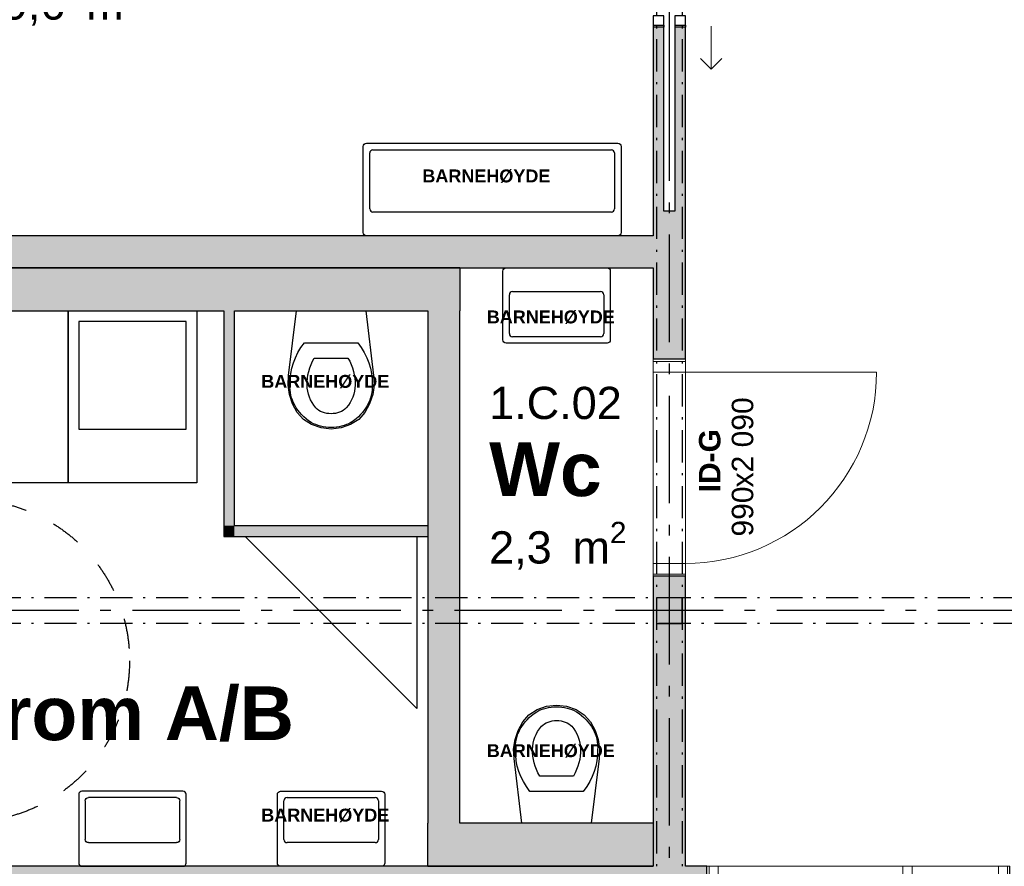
# Model space of a CAD drawing. Header units: millimetres. Extents: x 269 to 62306, y -15633 to 20300.
# Tile 33 of 90: x 20375 to 24960, y 4510 to 8450. Entities that reach past the tile are written whole.
import ezdxf
from ezdxf.enums import TextEntityAlignment as Align

# ---------------------------------------------------------------- set-up
doc = ezdxf.new("R2010")
doc.units = ezdxf.units.MM
doc.header["$LTSCALE"] = 0.5
doc.header["$MEASUREMENT"] = 0
for name, pattern in [('Akselinje', [1500, 1000, -200, 100, -200]), ('Dampsperre', [564.444444, 282.222222, -282.222222]), ('Over snittplan', [520, 300, -100, 20, -100]), ('PLINE', [0])]:
    doc.linetypes.add(name, pattern=pattern)
for name, color, linetype in [('222- Søyler', 7, 'Continuous'), ('222- Søyler  (Skravur)', 7, 'Continuous'), ('223- Bjelker', 7, 'Continuous'), ('242- Ikke-bærende innervegger (Skravur)(Nye konstruksjoner)', 7, 'Continuous'), ('242- Ikke-bærende innervegger(Nye konstruksjoner)', 7, 'Continuous'), ('243- Systemvegger_ glassfelt (Skravur)(Nye konstruksjoner)', 7, 'Continuous'), ('243- Systemvegger_ glassfelt(Nye konstruksjoner)', 7, 'Continuous'), ('244- Vinduer_ dører_ foldevegger(Nye konstruksjoner)', 7, 'Continuous'), ('315---A Utstyr for sanitærinstallasjoner(Nye konstruksjoner)', 7, 'Continuous'), ('68-- Inventar (løst)(Nye konstruksjoner)', 7, 'Continuous'), ('82-- Modullinjer', 7, 'Continuous'), ('852- Teknisk_symbolsk informasjon_ bygning(Nye konstruksjoner)', 7, 'Continuous'), ('862- M___Nettoareal(Nye konstruksjoner)', 7, 'Continuous'), ('862- M___Nettoareal(Tekst)(Nye konstruksjoner)', 7, 'Continuous'), ('Rullestolsirkler(Nye konstruksjoner)', 7, 'Continuous'), ('Sanitærlabel', 7, 'Continuous')]:
    doc.layers.add(name, color=color, linetype=linetype)
doc.layers.add('234- Vinduer_ dører_ porter(Nye konstruksjoner)', color=7, linetype='Continuous', lineweight=0)
doc.styles.add('GENERATED_STYLE_1', font='Arial.ttf')
doc.styles.add('GENERATED_STYLE_2', font='Arial Bold.ttf')

# ---------------------------------------------------------------- blocks, each defined once
blk = doc.blocks.new('Stellerom A_B_1.B.02_14', base_point=(20480, 5331.8))
at = {"layer": '862- M___Nettoareal(Tekst)(Nye konstruksjoner)', "insert": (19362.3, 4977.1), "char_height": 150, "attachment_point": 1, "style": 'GENERATED_STYLE_1'}
blk.add_mtext('\\A1;{\\pql;\\pt0,100;\\fArial|b0|i0|c0|p0;\\W1.000000;7,8\\fArial|b0|i0|c0|p0;\\W1.000000;\\A1{\\H.66x;\\S^  ;}\\fArial|b0|i0|c0|p0;\\W1.000000; m\\fArial|b0|i0|c0|p0;\\W1.000000;\\A1{\\H.66x;\\S2^  ;}}', dxfattribs=at)
at = {"layer": '862- M___Nettoareal(Tekst)(Nye konstruksjoner)'}
for tag, height, style, p in [('ROOM_NUMBER', 150, 'GENERATED_STYLE_1', (19362.3, 5605.7)), ('ROOM_NAME', 250, 'GENERATED_STYLE_2', (19362.3, 5347.1))]:
    blk.add_attdef(tag, text='', height=height, dxfattribs=dict(at, style=style)).set_placement(p, align=Align.TOP_LEFT)
blk = doc.blocks.new('Verksted_1.B.03_16', base_point=(21011.2, 8875.3))
at = {"layer": '862- M___Nettoareal(Tekst)(Nye konstruksjoner)', "insert": (20296.4, 8644.6), "char_height": 150, "attachment_point": 1, "style": 'GENERATED_STYLE_1'}
blk.add_mtext('\\A1;{\\pql;\\pt0,100;\\fArial|b0|i0|c0|p0;\\W1.000000;9,6\\fArial|b0|i0|c0|p0;\\W1.000000;\\A1{\\H.66x;\\S^  ;}\\fArial|b0|i0|c0|p0;\\W1.000000; m\\fArial|b0|i0|c0|p0;\\W1.000000;\\A1{\\H.66x;\\S2^  ;}}', dxfattribs=at)
at = {"layer": '862- M___Nettoareal(Tekst)(Nye konstruksjoner)'}
for tag, height, style, p in [('ROOM_NUMBER', 150, 'GENERATED_STYLE_1', (20296.4, 9273.1)), ('ROOM_NAME', 250, 'GENERATED_STYLE_2', (20296.4, 9014.6))]:
    blk.add_attdef(tag, text='', height=height, dxfattribs=dict(at, style=style)).set_placement(p, align=Align.TOP_LEFT)
blk = doc.blocks.new('Wc_1.C.02_75', base_point=(22864.2, 6467.8))
at = {"layer": '862- M___Nettoareal(Tekst)(Nye konstruksjoner)', "insert": (22561.1, 6113.1), "char_height": 150, "attachment_point": 1, "style": 'GENERATED_STYLE_1'}
blk.add_mtext('\\A1;{\\pql;\\pt0,100;\\fArial|b0|i0|c0|p0;\\W1.000000;2,3\\fArial|b0|i0|c0|p0;\\W1.000000;\\A1{\\H.66x;\\S^  ;}\\fArial|b0|i0|c0|p0;\\W1.000000; m\\fArial|b0|i0|c0|p0;\\W1.000000;\\A1{\\H.66x;\\S2^  ;}}', dxfattribs=at)
at = {"layer": '862- M___Nettoareal(Tekst)(Nye konstruksjoner)'}
for tag, height, style, p in [('ROOM_NUMBER', 150, 'GENERATED_STYLE_1', (22561.1, 6741.7)), ('ROOM_NAME', 250, 'GENERATED_STYLE_2', (22561.1, 6483.1))]:
    blk.add_attdef(tag, text='', height=height, dxfattribs=dict(at, style=style)).set_placement(p, align=Align.TOP_LEFT)
blk = doc.blocks.new('Dør med sidefelt på side 2_4')
at = {"layer": '234- Vinduer_ dører_ porter(Nye konstruksjoner)', "linetype": 'PLINE'}
for p, q in [((652, 0), (652, 860)), ((-695, 0), (-705, 0)), ((-705, 0), (-705, -150)), ((-652, 0), (-695, 0)), ((-695, 0), (-695, -150)), ((-652, -150), (-652, 0)), ((-208, 0), (-251, 0)), ((-251, 0), (-251, -150)), ((-208, 0), (652, 0)), ((-208, -150), (-208, 0)), ((695, 0), (652, 0)), ((652, 0), (652, -150)), ((695, 0), (705, 0)), ((695, -150), (695, 0)), ((705, 0), (705, -150)), ((-695, -150), (-705, -150)), ((-695, -150), (-652, -150)), ((652, -150), (-652, -150)), ((-251, -150), (-208, -150)), ((652, -150), (695, -150)), ((695, -150), (705, -150))]:
    blk.add_line(p, q, dxfattribs=at)
at = {"layer": '234- Vinduer_ dører_ porter(Nye konstruksjoner)', "linetype": 'PLINE', "flags": 128}
blk.add_lwpolyline([(-652, -150), (-251, -150), (-251, 0), (-652, 0)], close=True, dxfattribs=at)
at = {"layer": '234- Vinduer_ dører_ porter(Nye konstruksjoner)', "linetype": 'PLINE'}
blk.add_arc((652, 0), 860, 90, 180, dxfattribs=at)
at = {"layer": '244- Vinduer_ dører_ foldevegger(Nye konstruksjoner)', "linetype": 'PLINE'}
for p, q in [((-705, 0), (-705, -150)), ((-705, 0), (-705, -150)), ((705, 0), (705, -150)), ((705, 0), (705, -150))]:
    blk.add_line(p, q, dxfattribs=at)
blk = doc.blocks.new('Skyvedør med pocketkarm_2')
at = {"layer": '234- Vinduer_ dører_ porter(Nye konstruksjoner)', "linetype": 'PLINE'}
for p, q in [((700, 120), (650, 170)), ((500, 120), (700, 120)), ((700, 120), (650, 70))]:
    blk.add_line(p, q, dxfattribs=at)
at = {"layer": '244- Vinduer_ dører_ foldevegger(Nye konstruksjoner)', "linetype": 'PLINE'}
for p, q in [((-505, 0), (-505, -150)), ((-495, 0), (-505, 0)), ((-505, 0), (-505, -150)), ((-505, 0), (-505, -150)), ((-452, 0), (-495, 0)), ((-495, 0), (-495, -150)), ((-452, -150), (-452, 0)), ((495, 0), (452, 0)), ((452, 0), (452, -50)), ((495, 0), (505, 0)), ((495, -50), (495, 0)), ((505, 0), (505, -50)), ((505, 0), (505, -50)), ((505, 0), (505, -50)), ((952, -75), (48, -75)), ((452, -50), (495, -50)), ((495, -50), (505, -50)), ((495, -100), (452, -100)), ((452, -100), (452, -150)), ((495, -100), (505, -100)), ((495, -150), (495, -100)), ((505, -100), (505, -150)), ((505, -100), (505, -150)), ((505, -100), (505, -150)), ((-495, -150), (-505, -150)), ((-495, -150), (-452, -150)), ((452, -150), (495, -150)), ((495, -150), (505, -150))]:
    blk.add_line(p, q, dxfattribs=at)
blk = doc.blocks.new('Dør_5')
at = {"layer": '234- Vinduer_ dører_ porter(Nye konstruksjoner)', "linetype": 'PLINE'}
for p, q in [((445, 0), (445, 890)), ((-505, 0), (505, 0)), ((-495, 0), (-505, 0)), ((-505, 0), (-505, -150)), ((-445, 0), (-495, 0)), ((-495, 0), (-495, -150)), ((-445, 0), (445, 0)), ((-445, -150), (-445, 0)), ((495, 0), (445, 0)), ((445, 0), (445, -150)), ((495, 0), (505, 0)), ((495, -150), (495, 0)), ((505, 0), (505, -150)), ((-505, -150), (505, -150)), ((-495, -150), (-505, -150)), ((-495, -150), (-445, -150)), ((445, -150), (-445, -150)), ((445, -150), (495, -150)), ((495, -150), (505, -150))]:
    blk.add_line(p, q, dxfattribs=at)
blk.add_arc((445, 0), 890, 90, 180, dxfattribs=at)
at = {"layer": '244- Vinduer_ dører_ foldevegger(Nye konstruksjoner)', "linetype": 'PLINE'}
for p, q in [((-505, 0), (-505, -150)), ((-505, 0), (-505, -150)), ((505, 0), (505, -150)), ((505, 0), (505, -150))]:
    blk.add_line(p, q, dxfattribs=at)
blk = doc.blocks.new('Dørstempel_12')
at = {"layer": '852- Teknisk_symbolsk informasjon_ bygning(Nye konstruksjoner)', "char_height": 100, "attachment_point": 1, "rotation": 180, "style": 'GENERATED_STYLE_1'}
for s, insert in [('\\A1;{\\pql;\\pt0,100;\\fArial|b0|i0|c0|p0;\\W1.000000;x2\xa0090\\fArial|b0|i0|c0|p0;\\W1.000000;\\A1{\\H.66x;\\S^  ;}\\fArial|b0|i0|c0|p0;\\W1.000000;\\fArial|b0|i0|c0|p0;\\W1.000000;\\A1{\\H.66x;\\S^  ;}}', (91.5, 215.7)), ('\\A1;{\\pql;\\pt0,100;\\fArial|b0|i0|c0|p0;\\W1.000000;990\\fArial|b0|i0|c0|p0;\\W1.000000;\\A1{\\H.66x;\\S^  ;}\\fArial|b0|i0|c0|p0;\\W1.000000;\\fArial|b0|i0|c0|p0;\\W1.000000;\\A1{\\H.66x;\\S^  ;}}', (320.3, 215.7))]:
    blk.add_mtext(s, dxfattribs=dict(at, insert=insert))
at = {"layer": '852- Teknisk_symbolsk informasjon_ bygning(Nye konstruksjoner)', "style": 'GENERATED_STYLE_2'}
blk.add_attdef('AC_WIDO_ID', text='', height=100, rotation=180, dxfattribs=at).set_placement((0, 225.5), align=Align.BOTTOM_CENTER)
blk = doc.blocks.new('Standard grid marker')
at = {"layer": '82-- Modullinjer', "linetype": 'Akselinje'}
blk.add_line((200, 0), (18800, 0), dxfattribs=at)
at = {"layer": '82-- Modullinjer', "style": 'GENERATED_STYLE_2'}
blk.add_attdef('AC_MarkerText_1', text='', height=250, rotation=270, dxfattribs=at).set_placement((19482.1, -57.1), align=Align.TOP_CENTER)
blk = doc.blocks.new('Standard grid marker_4')
at = {"layer": '82-- Modullinjer', "linetype": 'Akselinje'}
blk.add_line((200, 0), (53500, 0), dxfattribs=at)
at = {"layer": '82-- Modullinjer', "style": 'GENERATED_STYLE_2'}
blk.add_attdef('AC_MarkerText_1', text='', height=250, rotation=180, dxfattribs=at).set_placement((54000, -239.3), align=Align.TOP_CENTER)
blk = doc.blocks.new('WC')
at = {"layer": '315---A Utstyr for sanitærinstallasjoner(Nye konstruksjoner)', "linetype": 'PLINE'}
for p, q in [((0, -148.7), (-124.5, -148.7)), ((124.5, -148.7), (0, -148.7)), ((0, -219.6), (-78.6, -219.6)), ((78.6, -219.6), (0, -219.6))]:
    blk.add_line(p, q, dxfattribs=at)
at = {"layer": '315---A Utstyr for sanitærinstallasjoner(Nye konstruksjoner)', "linetype": 'PLINE', "flags": 128}
blk.add_lwpolyline([(-193.6, -389.7), (-179.4, -432.4), (-157.7, -472.8), (-128.5, -504.7), (-90.7, -529.2), (-46.9, -544.7), (0, -550), (46.9, -544.7), (90.7, -529.2), (128.5, -504.7), (157.7, -472.8), (179.4, -432.4), (193.6, -389.7), (199.9, -345.5), (198.1, -301.1), (161.1, 0), (-161.1, 0), (-198.1, -301.1), (-199.9, -345.5)], close=True, dxfattribs=at)
at = {"layer": '315---A Utstyr for sanitærinstallasjoner(Nye konstruksjoner)', "linetype": 'PLINE'}
for centre, major_axis, start_param, end_param in [((295, -333.4), (486, 0), 2.612188, 3.165208), ((-295, -333.4), (486, 0), 6.259567, 6.812588), ((302.2, -341.7), (414, 0), 2.738768, 3.154495), ((-302.2, -341.7), (414, 0), 6.27028, 6.686008), ((102.2, -354.3), (293.6, 0), 3.085861, 3.98645), ((154.2, -345.1), (265.9, 0), 3.144841, 3.702507), ((-154.2, -345.1), (265.9, 0), 5.722267, 6.279932), ((-102.2, -354.3), (293.6, 0), 5.438324, 6.338913), ((0.9, -411.5), (89.4, 0), 3.778693, 4.701998), ((-0.9, -411.5), (89.4, 0), 4.72278, 5.646085), ((0.9, -423.5), (158.3, 0), 4.079884, 4.706528), ((-0.9, -423.5), (158.3, 0), 4.71825, 5.344894)]:
    blk.add_ellipse(centre, major_axis=major_axis, ratio=0.752422, start_param=start_param, end_param=end_param, dxfattribs=at)
blk = doc.blocks.new('Servant')
at = {"layer": '315---A Utstyr for sanitærinstallasjoner(Nye konstruksjoner)', "linetype": 'PLINE'}
for p, q in [((-220, -305), (-220, -125)), ((-205, -110), (205, -110)), ((220, -125), (220, -305)), ((205, -320), (-205, -320))]:
    blk.add_line(p, q, dxfattribs=at)
at = {"layer": '315---A Utstyr for sanitærinstallasjoner(Nye konstruksjoner)', "linetype": 'PLINE', "flags": 128}
blk.add_lwpolyline([(-235, 0), (235, 0, -0.414214), (250, -15), (250, -335, -0.414214), (235, -350), (-235, -350, -0.414214), (-250, -335), (-250, -15, -0.414214)], format="xyb", close=True, dxfattribs=at)
at = {"layer": '315---A Utstyr for sanitærinstallasjoner(Nye konstruksjoner)', "linetype": 'PLINE'}
for centre, start, end in [((-205, -125), 90, 180), ((205, -125), 0, 90), ((-205, -305), 180, 270), ((205, -305), 270, 0)]:
    blk.add_arc(centre, 15, start, end, dxfattribs=at)
blk = doc.blocks.new('Servant_3')
at = {"layer": '315---A Utstyr for sanitærinstallasjoner(Nye konstruksjoner)', "linetype": 'PLINE'}
for p, q in [((-570, -385), (-570, -125)), ((-555, -110), (555, -110)), ((570, -125), (570, -385)), ((555, -400), (-555, -400))]:
    blk.add_line(p, q, dxfattribs=at)
at = {"layer": '315---A Utstyr for sanitærinstallasjoner(Nye konstruksjoner)', "linetype": 'PLINE', "flags": 128}
blk.add_lwpolyline([(-585, 0), (585, 0, -0.414214), (600, -15), (600, -415, -0.414214), (585, -430), (-585, -430, -0.414214), (-600, -415), (-600, -15, -0.414214)], format="xyb", close=True, dxfattribs=at)
at = {"layer": '315---A Utstyr for sanitærinstallasjoner(Nye konstruksjoner)', "linetype": 'PLINE'}
for centre, start, end in [((-555, -125), 90, 180), ((555, -125), 0, 90), ((-555, -385), 180, 270), ((555, -385), 270, 0)]:
    blk.add_arc(centre, 15, start, end, dxfattribs=at)
blk = doc.blocks.new('Label_21', base_point=(21825, 6819.999758))
at = {"layer": 'Sanitærlabel', "insert": (21825, 6796.999758), "char_height": 60, "attachment_point": 2, "style": 'GENERATED_STYLE_2'}
blk.add_mtext('\\A1;{\\pqc;\\pt0,241000;\\fArial|b1|i0|c0|p0;\\W1.000000;BARNEHØYDE \\fArial|b1|i0|c0|p0;\\W1.000000;\\A1{\\H.66x;\\S^  ;}\\fArial|b1|i0|c0|p0;\\W1.000000;\\fArial|b1|i0|c0|p0;\\W1.000000;\\A1{\\H.66x;\\S^  ;}\\fArial|b1|i0|c0|p0;\\W1.000000;\\fArial|b1|i0|c0|p0;\\W1.000000;\\fArial|b1|i0|c0|p0;\\W1.000000;\\fArial|b1|i0|c0|p0;\\W1.000000;\\fArial|b1|i0|c0|p0;\\W1.000000;\\fArial|b1|i0|c0|p0;\\W1.000000;\\fArial|b1|i0|c0|p0;\\W1.000000;\\fArial|b1|i0|c0|p0;\\W1.000000;\\fArial|b1|i0|c0|p0;\\W1.000000;\\fArial|b1|i0|c0|p0;\\W1.000000;\\fArial|b1|i0|c0|p0;\\W1.000000;\\fArial|b1|i0|c0|p0;\\W1.000000;\\fArial|b1|i0|c0|p0;\\W1.000000;\\fArial|b1|i0|c0|p0;\\W1.000000;\\fArial|b1|i0|c0|p0;\\W1.000000;\\fArial|b1|i0|c0|p0;\\W1.000000;\\fArial|b1|i0|c0|p0;\\W1.000000;\\fArial|b1|i0|c0|p0;\\W1.000000;\\fArial|b1|i0|c0|p0;\\W1.000000;\\fArial|b1|i0|c0|p0;\\W1.000000;\\fArial|b1|i0|c0|p0;\\W1.000000;\\fArial|b1|i0|c0|p0;\\W1.000000;\\fArial|b1|i0|c0|p0;\\W1.000000;\\fArial|b1|i0|c0|p0;\\W1.000000;\\fArial|b1|i0|c0|p0;\\W1.000000;\\fArial|b1|i0|c0|p0;\\W1.000000;\\fArial|b1|i0|c0|p0;\\W1.000000;\\fArial|b1|i0|c0|p0;\\W1.000000;\\fArial|b1|i0|c0|p0;\\W1.000000;\\fArial|b1|i0|c0|p0;\\W1.000000;\\fArial|b1|i0|c0|p0;\\W1.000000;\\fArial|b1|i0|c0|p0;\\W1.000000;\\fArial|b1|i0|c0|p0;\\W1.000000;\\fArial|b1|i0|c0|p0;\\W1.000000;\\fArial|b1|i0|c0|p0;\\W1.000000;\\fArial|b1|i0|c0|p0;\\W1.000000;\\fArial|b1|i0|c0|p0;\\W1.000000;\\fArial|b1|i0|c0|p0;\\W1.000000;\\fArial|b1|i0|c0|p0;\\W1.000000;\\fArial|b1|i0|c0|p0;\\W1.000000;\\fArial|b1|i0|c0|p0;\\W1.000000;\\fArial|b1|i0|c0|p0;\\W1.000000;\\fArial|b1|i0|c0|p0;\\W1.000000;\\fArial|b1|i0|c0|p0;\\W1.000000;}', dxfattribs=at)
blk = doc.blocks.new('Label_22', base_point=(21825, 4685))
at = {"layer": 'Sanitærlabel', "insert": (21825, 4778.286), "char_height": 60, "attachment_point": 2, "style": 'GENERATED_STYLE_2'}
blk.add_mtext('\\A1;{\\pqc;\\pt0,241000;\\fArial|b1|i0|c0|p0;\\W1.000000;BARNEHØYDE \\fArial|b1|i0|c0|p0;\\W1.000000;\\A1{\\H.66x;\\S^  ;}\\fArial|b1|i0|c0|p0;\\W1.000000;\\fArial|b1|i0|c0|p0;\\W1.000000;\\A1{\\H.66x;\\S^  ;}\\fArial|b1|i0|c0|p0;\\W1.000000;\\fArial|b1|i0|c0|p0;\\W1.000000;\\fArial|b1|i0|c0|p0;\\W1.000000;\\fArial|b1|i0|c0|p0;\\W1.000000;\\fArial|b1|i0|c0|p0;\\W1.000000;\\fArial|b1|i0|c0|p0;\\W1.000000;\\fArial|b1|i0|c0|p0;\\W1.000000;\\fArial|b1|i0|c0|p0;\\W1.000000;\\fArial|b1|i0|c0|p0;\\W1.000000;\\fArial|b1|i0|c0|p0;\\W1.000000;\\fArial|b1|i0|c0|p0;\\W1.000000;\\fArial|b1|i0|c0|p0;\\W1.000000;\\fArial|b1|i0|c0|p0;\\W1.000000;\\fArial|b1|i0|c0|p0;\\W1.000000;\\fArial|b1|i0|c0|p0;\\W1.000000;\\fArial|b1|i0|c0|p0;\\W1.000000;\\fArial|b1|i0|c0|p0;\\W1.000000;\\fArial|b1|i0|c0|p0;\\W1.000000;\\fArial|b1|i0|c0|p0;\\W1.000000;\\fArial|b1|i0|c0|p0;\\W1.000000;\\fArial|b1|i0|c0|p0;\\W1.000000;\\fArial|b1|i0|c0|p0;\\W1.000000;\\fArial|b1|i0|c0|p0;\\W1.000000;\\fArial|b1|i0|c0|p0;\\W1.000000;\\fArial|b1|i0|c0|p0;\\W1.000000;\\fArial|b1|i0|c0|p0;\\W1.000000;\\fArial|b1|i0|c0|p0;\\W1.000000;\\fArial|b1|i0|c0|p0;\\W1.000000;\\fArial|b1|i0|c0|p0;\\W1.000000;\\fArial|b1|i0|c0|p0;\\W1.000000;\\fArial|b1|i0|c0|p0;\\W1.000000;\\fArial|b1|i0|c0|p0;\\W1.000000;\\fArial|b1|i0|c0|p0;\\W1.000000;\\fArial|b1|i0|c0|p0;\\W1.000000;\\fArial|b1|i0|c0|p0;\\W1.000000;\\fArial|b1|i0|c0|p0;\\W1.000000;\\fArial|b1|i0|c0|p0;\\W1.000000;\\fArial|b1|i0|c0|p0;\\W1.000000;\\fArial|b1|i0|c0|p0;\\W1.000000;\\fArial|b1|i0|c0|p0;\\W1.000000;\\fArial|b1|i0|c0|p0;\\W1.000000;\\fArial|b1|i0|c0|p0;\\W1.000000;\\fArial|b1|i0|c0|p0;\\W1.000000;\\fArial|b1|i0|c0|p0;\\W1.000000;}', dxfattribs=at)
blk = doc.blocks.new('Label_23', base_point=(22875, 4985.000242))
at = {"layer": 'Sanitærlabel', "insert": (22875, 5078.286242), "char_height": 60, "attachment_point": 2, "style": 'GENERATED_STYLE_2'}
blk.add_mtext('\\A1;{\\pqc;\\pt0,241000;\\fArial|b1|i0|c0|p0;\\W1.000000;BARNEHØYDE \\fArial|b1|i0|c0|p0;\\W1.000000;\\A1{\\H.66x;\\S^  ;}\\fArial|b1|i0|c0|p0;\\W1.000000;\\fArial|b1|i0|c0|p0;\\W1.000000;\\A1{\\H.66x;\\S^  ;}\\fArial|b1|i0|c0|p0;\\W1.000000;\\fArial|b1|i0|c0|p0;\\W1.000000;\\fArial|b1|i0|c0|p0;\\W1.000000;\\fArial|b1|i0|c0|p0;\\W1.000000;\\fArial|b1|i0|c0|p0;\\W1.000000;\\fArial|b1|i0|c0|p0;\\W1.000000;\\fArial|b1|i0|c0|p0;\\W1.000000;\\fArial|b1|i0|c0|p0;\\W1.000000;\\fArial|b1|i0|c0|p0;\\W1.000000;\\fArial|b1|i0|c0|p0;\\W1.000000;\\fArial|b1|i0|c0|p0;\\W1.000000;\\fArial|b1|i0|c0|p0;\\W1.000000;\\fArial|b1|i0|c0|p0;\\W1.000000;\\fArial|b1|i0|c0|p0;\\W1.000000;\\fArial|b1|i0|c0|p0;\\W1.000000;\\fArial|b1|i0|c0|p0;\\W1.000000;\\fArial|b1|i0|c0|p0;\\W1.000000;\\fArial|b1|i0|c0|p0;\\W1.000000;\\fArial|b1|i0|c0|p0;\\W1.000000;\\fArial|b1|i0|c0|p0;\\W1.000000;\\fArial|b1|i0|c0|p0;\\W1.000000;\\fArial|b1|i0|c0|p0;\\W1.000000;\\fArial|b1|i0|c0|p0;\\W1.000000;\\fArial|b1|i0|c0|p0;\\W1.000000;\\fArial|b1|i0|c0|p0;\\W1.000000;\\fArial|b1|i0|c0|p0;\\W1.000000;\\fArial|b1|i0|c0|p0;\\W1.000000;\\fArial|b1|i0|c0|p0;\\W1.000000;\\fArial|b1|i0|c0|p0;\\W1.000000;\\fArial|b1|i0|c0|p0;\\W1.000000;\\fArial|b1|i0|c0|p0;\\W1.000000;\\fArial|b1|i0|c0|p0;\\W1.000000;\\fArial|b1|i0|c0|p0;\\W1.000000;\\fArial|b1|i0|c0|p0;\\W1.000000;\\fArial|b1|i0|c0|p0;\\W1.000000;\\fArial|b1|i0|c0|p0;\\W1.000000;\\fArial|b1|i0|c0|p0;\\W1.000000;\\fArial|b1|i0|c0|p0;\\W1.000000;\\fArial|b1|i0|c0|p0;\\W1.000000;\\fArial|b1|i0|c0|p0;\\W1.000000;\\fArial|b1|i0|c0|p0;\\W1.000000;\\fArial|b1|i0|c0|p0;\\W1.000000;\\fArial|b1|i0|c0|p0;\\W1.000000;\\fArial|b1|i0|c0|p0;\\W1.000000;}', dxfattribs=at)
blk = doc.blocks.new('Label_39', base_point=(22575, 7660))
at = {"layer": 'Sanitærlabel', "insert": (22575, 7753.286), "char_height": 60, "attachment_point": 2, "style": 'GENERATED_STYLE_2'}
blk.add_mtext('\\A1;{\\pqc;\\pt0,241000;\\fArial|b1|i0|c0|p0;\\W1.000000;BARNEHØYDE \\fArial|b1|i0|c0|p0;\\W1.000000;\\A1{\\H.66x;\\S^  ;}\\fArial|b1|i0|c0|p0;\\W1.000000;\\fArial|b1|i0|c0|p0;\\W1.000000;\\A1{\\H.66x;\\S^  ;}\\fArial|b1|i0|c0|p0;\\W1.000000;\\fArial|b1|i0|c0|p0;\\W1.000000;\\fArial|b1|i0|c0|p0;\\W1.000000;\\fArial|b1|i0|c0|p0;\\W1.000000;\\fArial|b1|i0|c0|p0;\\W1.000000;\\fArial|b1|i0|c0|p0;\\W1.000000;\\fArial|b1|i0|c0|p0;\\W1.000000;\\fArial|b1|i0|c0|p0;\\W1.000000;\\fArial|b1|i0|c0|p0;\\W1.000000;\\fArial|b1|i0|c0|p0;\\W1.000000;\\fArial|b1|i0|c0|p0;\\W1.000000;\\fArial|b1|i0|c0|p0;\\W1.000000;\\fArial|b1|i0|c0|p0;\\W1.000000;\\fArial|b1|i0|c0|p0;\\W1.000000;\\fArial|b1|i0|c0|p0;\\W1.000000;\\fArial|b1|i0|c0|p0;\\W1.000000;\\fArial|b1|i0|c0|p0;\\W1.000000;\\fArial|b1|i0|c0|p0;\\W1.000000;\\fArial|b1|i0|c0|p0;\\W1.000000;\\fArial|b1|i0|c0|p0;\\W1.000000;\\fArial|b1|i0|c0|p0;\\W1.000000;\\fArial|b1|i0|c0|p0;\\W1.000000;\\fArial|b1|i0|c0|p0;\\W1.000000;\\fArial|b1|i0|c0|p0;\\W1.000000;\\fArial|b1|i0|c0|p0;\\W1.000000;\\fArial|b1|i0|c0|p0;\\W1.000000;\\fArial|b1|i0|c0|p0;\\W1.000000;\\fArial|b1|i0|c0|p0;\\W1.000000;\\fArial|b1|i0|c0|p0;\\W1.000000;\\fArial|b1|i0|c0|p0;\\W1.000000;\\fArial|b1|i0|c0|p0;\\W1.000000;\\fArial|b1|i0|c0|p0;\\W1.000000;\\fArial|b1|i0|c0|p0;\\W1.000000;\\fArial|b1|i0|c0|p0;\\W1.000000;\\fArial|b1|i0|c0|p0;\\W1.000000;\\fArial|b1|i0|c0|p0;\\W1.000000;\\fArial|b1|i0|c0|p0;\\W1.000000;\\fArial|b1|i0|c0|p0;\\W1.000000;\\fArial|b1|i0|c0|p0;\\W1.000000;\\fArial|b1|i0|c0|p0;\\W1.000000;\\fArial|b1|i0|c0|p0;\\W1.000000;\\fArial|b1|i0|c0|p0;\\W1.000000;\\fArial|b1|i0|c0|p0;\\W1.000000;\\fArial|b1|i0|c0|p0;\\W1.000000;}', dxfattribs=at)
blk = doc.blocks.new('Label_42', base_point=(22875, 7120))
at = {"layer": 'Sanitærlabel', "insert": (22875, 7097), "char_height": 60, "attachment_point": 2, "style": 'GENERATED_STYLE_2'}
blk.add_mtext('\\A1;{\\pqc;\\pt0,241000;\\fArial|b1|i0|c0|p0;\\W1.000000;BARNEHØYDE \\fArial|b1|i0|c0|p0;\\W1.000000;\\A1{\\H.66x;\\S^  ;}\\fArial|b1|i0|c0|p0;\\W1.000000;\\fArial|b1|i0|c0|p0;\\W1.000000;\\A1{\\H.66x;\\S^  ;}\\fArial|b1|i0|c0|p0;\\W1.000000;\\fArial|b1|i0|c0|p0;\\W1.000000;\\fArial|b1|i0|c0|p0;\\W1.000000;\\fArial|b1|i0|c0|p0;\\W1.000000;\\fArial|b1|i0|c0|p0;\\W1.000000;\\fArial|b1|i0|c0|p0;\\W1.000000;\\fArial|b1|i0|c0|p0;\\W1.000000;\\fArial|b1|i0|c0|p0;\\W1.000000;\\fArial|b1|i0|c0|p0;\\W1.000000;\\fArial|b1|i0|c0|p0;\\W1.000000;\\fArial|b1|i0|c0|p0;\\W1.000000;\\fArial|b1|i0|c0|p0;\\W1.000000;\\fArial|b1|i0|c0|p0;\\W1.000000;\\fArial|b1|i0|c0|p0;\\W1.000000;\\fArial|b1|i0|c0|p0;\\W1.000000;\\fArial|b1|i0|c0|p0;\\W1.000000;\\fArial|b1|i0|c0|p0;\\W1.000000;\\fArial|b1|i0|c0|p0;\\W1.000000;\\fArial|b1|i0|c0|p0;\\W1.000000;\\fArial|b1|i0|c0|p0;\\W1.000000;\\fArial|b1|i0|c0|p0;\\W1.000000;\\fArial|b1|i0|c0|p0;\\W1.000000;\\fArial|b1|i0|c0|p0;\\W1.000000;\\fArial|b1|i0|c0|p0;\\W1.000000;\\fArial|b1|i0|c0|p0;\\W1.000000;\\fArial|b1|i0|c0|p0;\\W1.000000;\\fArial|b1|i0|c0|p0;\\W1.000000;\\fArial|b1|i0|c0|p0;\\W1.000000;\\fArial|b1|i0|c0|p0;\\W1.000000;\\fArial|b1|i0|c0|p0;\\W1.000000;\\fArial|b1|i0|c0|p0;\\W1.000000;\\fArial|b1|i0|c0|p0;\\W1.000000;\\fArial|b1|i0|c0|p0;\\W1.000000;\\fArial|b1|i0|c0|p0;\\W1.000000;\\fArial|b1|i0|c0|p0;\\W1.000000;\\fArial|b1|i0|c0|p0;\\W1.000000;\\fArial|b1|i0|c0|p0;\\W1.000000;\\fArial|b1|i0|c0|p0;\\W1.000000;\\fArial|b1|i0|c0|p0;\\W1.000000;\\fArial|b1|i0|c0|p0;\\W1.000000;\\fArial|b1|i0|c0|p0;\\W1.000000;\\fArial|b1|i0|c0|p0;\\W1.000000;\\fArial|b1|i0|c0|p0;\\W1.000000;\\fArial|b1|i0|c0|p0;\\W1.000000;}', dxfattribs=at)

msp = doc.modelspace()

# ---------------------------------------------------------------- hatches: boundary and pattern name
at = {"layer": '222- Søyler  (Skravur)', "linetype": 'Continuous'}
msp.add_hatch(color=256, dxfattribs=at).paths.add_polyline_path([(23340, 5640), (23460, 5640), (23460, 5760), (23340, 5760)])
at = {"layer": '242- Ikke-bærende innervegger (Skravur)(Nye konstruksjoner)', "linetype": 'Continuous'}
for points in [[(23375, 8415), (23325, 8415), (23325, 6870), (23475, 6870), (23475, 8415), (23425, 8415), (23425, 7559), (23375, 7559)], [(19275, 7295), (23325, 7295), (23325, 7445), (19275, 7445)], [(22275, 7295), (19275, 7295), (19275, 7095), (22275, 7095)], [(22425, 7295), (22275, 7095), (22425, 7095)], [(22425, 7295), (22275, 7295), (22275, 7095)], [(22275, 7095), (22275, 4710), (22425, 4710), (22425, 7095)], [(23475, 5860), (23325, 5860), (23325, 4510), (23475, 4510)], [(22275, 4710), (22275, 4510), (22425, 4710)], [(22275, 4510), (22425, 4510), (22425, 4710)], [(22425, 4510), (23325, 4510), (23325, 4710), (22425, 4710)], [(23575, 4510), (17925, 4510), (17925, 4360), (23575, 4360)]]:
    msp.add_hatch(color=256, dxfattribs=at).paths.add_polyline_path(points)
at = {"layer": '243- Systemvegger_ glassfelt (Skravur)(Nye konstruksjoner)', "linetype": 'Continuous'}
for points in [[(21375, 6095), (21375, 7095), (21325, 7095), (21325, 6095)], [(21325, 6045), (21375, 6045), (21375, 6095)], [(21325, 6095), (21325, 6045), (21375, 6095)], [(21375, 6045), (22275, 6045), (22275, 6095), (21375, 6095)]]:
    msp.add_hatch(color=256, dxfattribs=at).paths.add_polyline_path(points)

# ---------------------------------------------------------------- linework, layer by layer
at = {"layer": '222- Søyler', "linetype": 'PLINE', "flags": 128}
msp.add_lwpolyline([(23340, 5640), (23460, 5640), (23460, 5760), (23340, 5760)], close=True, dxfattribs=at)
at = {"layer": '223- Bjelker', "linetype": 'Over snittplan'}
for p, q in [((23340, 14600), (23340, 1440)), ((23460, 14600), (23460, 1440)), ((27660, 5760), (2340, 5760)), ((27660, 5640), (2340, 5640))]:
    msp.add_line(p, q, dxfattribs=at)
at = {"layer": '242- Ikke-bærende innervegger(Nye konstruksjoner)', "linetype": 'PLINE'}
for p, q in [((23375, 8415), (23325, 8415)), ((23475, 8415), (23425, 8415)), ((23475, 6870), (23325, 6870)), ((23475, 5860), (23325, 5860)), ((23575, 4360), (23575, 4510))]:
    msp.add_line(p, q, dxfattribs=at)
at = {"layer": '242- Ikke-bærende innervegger(Nye konstruksjoner)', "linetype": 'PLINE', "flags": 128}
for points in [[(23325, 8415), (23325, 7445)], [(23475, 6870), (23475, 8415)], [(23325, 7445), (19275, 7445)], [(19275, 7295), (23325, 7295)], [(22425, 7295), (19275, 7295)], [(22425, 7295), (22425, 7095)], [(23325, 7295), (23325, 6870)], [(19275, 7095), (21325, 7095)], [(21375, 7095), (22275, 7095)], [(22275, 7095), (22275, 4710)], [(22425, 4710), (22425, 7095)], [(23325, 5860), (23325, 4510)], [(23475, 4510), (23475, 5860)], [(22275, 4510), (22275, 4710)], [(23325, 4710), (22425, 4710)], [(23325, 4710), (23325, 4510)], [(23325, 4510), (19275, 4510)], [(22275, 4510), (23325, 4510)], [(23575, 4510), (23475, 4510)]]:
    msp.add_lwpolyline(points, dxfattribs=at)
at = {"layer": '243- Systemvegger_ glassfelt(Nye konstruksjoner)', "linetype": 'PLINE', "flags": 128}
for points in [[(21325, 7095), (21325, 6045)], [(21375, 6095), (21375, 7095)], [(22275, 6095), (21375, 6095)], [(22275, 6095), (22275, 6045)], [(21325, 6045), (21375, 6045)], [(21375, 6045), (22275, 6045)]]:
    msp.add_lwpolyline(points, dxfattribs=at)
msp.add_lwpolyline([(22225, 6045), (22225, 5245), (21425, 6045)], close=True, dxfattribs=at)
at = {"layer": '244- Vinduer_ dører_ foldevegger(Nye konstruksjoner)', "linetype": 'PLINE'}
for p, q in [((23375, 7559), (23375, 8425)), ((23425, 8425), (23425, 7559)), ((23425, 7559), (23375, 7559))]:
    msp.add_line(p, q, dxfattribs=at)
at = {"layer": '68-- Inventar (løst)(Nye konstruksjoner)', "linetype": 'PLINE', "flags": 128}
for points in [[(20600, 6295), (19400, 6295), (19400, 7095), (20600, 7095)], [(21200, 6295), (20600, 6295), (20600, 7095), (21200, 7095)], [(20650, 6545), (21150, 6545), (21150, 7045), (20650, 7045)]]:
    msp.add_lwpolyline(points, close=True, dxfattribs=at)
at = {"layer": 'Rullestolsirkler(Nye konstruksjoner)', "linetype": 'Dampsperre'}
msp.add_circle((20136.5, 5466.9), 750, dxfattribs=at)

# ---------------------------------------------------------------- block references
at = {"layer": '244- Vinduer_ dører_ foldevegger(Nye konstruksjoner)', "linetype": 'PLINE', "zscale": 1000}
for name, p, rotation in [('Skyvedør med pocketkarm_2', (23475, 8920), 270), ('Dør med sidefelt på side 2_4', (24280, 4360), 180)]:
    msp.add_blockref(name, p, dxfattribs=dict(at, rotation=rotation))
at = {"layer": '244- Vinduer_ dører_ foldevegger(Nye konstruksjoner)', "linetype": 'PLINE', "xscale": -1, "zscale": 1000, "rotation": 270}
msp.add_blockref('Dør_5', (23475, 6365), dxfattribs=at)
at = {"layer": '315---A Utstyr for sanitærinstallasjoner(Nye konstruksjoner)', "linetype": 'PLINE', "zscale": 1000, "rotation": 180}
for name, p in [('Servant_3', (22575, 7445)), ('Servant', (21825, 4510))]:
    msp.add_blockref(name, p, dxfattribs=at)
at = {"layer": '315---A Utstyr for sanitærinstallasjoner(Nye konstruksjoner)', "linetype": 'PLINE', "zscale": 1000}
msp.add_blockref('Servant', (22875, 7295), dxfattribs=at)
at = {"layer": '315---A Utstyr for sanitærinstallasjoner(Nye konstruksjoner)', "linetype": 'PLINE', "xscale": -1, "zscale": 1000}
msp.add_blockref('WC', (21825, 7095), dxfattribs=at)
at = {"layer": '315---A Utstyr for sanitærinstallasjoner(Nye konstruksjoner)', "linetype": 'PLINE', "xscale": -1, "zscale": 1000, "rotation": 180}
for name, p in [('WC', (22875, 4710)), ('Servant', (20900, 4510))]:
    msp.add_blockref(name, p, dxfattribs=at)
at = {"layer": '82-- Modullinjer', "linetype": 'PLINE', "zscale": 1000}
for name, p, rotation in [('Standard grid marker', (23400, 0), 90), ('Standard grid marker_4', (54600, 5700), 180)]:
    msp.add_blockref(name, p, dxfattribs=dict(at, rotation=rotation))
at = {"layer": '852- Teknisk_symbolsk informasjon_ bygning(Nye konstruksjoner)'}
ref = msp.add_blockref('Dørstempel_12', (23475, 6365), dxfattribs=dict(at, rotation=270))
ref.add_attrib('AC_WIDO_ID', 'ID-G', dxfattribs={"color": 7, "height": 100, "rotation": 90, "style": 'GENERATED_STYLE_2'}).set_placement((23667.9, 6397.6), align=Align.BOTTOM_CENTER)
at = {"layer": '862- M___Nettoareal(Nye konstruksjoner)', "linetype": 'Continuous'}
ref = msp.add_blockref('Verksted_1.B.03_16', (21011.2, 8875.3), dxfattribs=at)
ref.add_attrib('ROOM_NAME', 'Verksted', dxfattribs={"layer": '862- M___Nettoareal(Tekst)(Nye konstruksjoner)', "color": 7, "height": 250, "style": 'GENERATED_STYLE_2'}).set_placement((20296.4, 9014.6), align=Align.TOP_LEFT)
ref.add_attrib('ROOM_NUMBER', '1.B.03', dxfattribs={"layer": '862- M___Nettoareal(Tekst)(Nye konstruksjoner)', "color": 7, "height": 150, "style": 'GENERATED_STYLE_1'}).set_placement((20296.4, 9273.1), align=Align.TOP_LEFT)
ref = msp.add_blockref('Wc_1.C.02_75', (22864.2, 6467.8), dxfattribs=at)
ref.add_attrib('ROOM_NAME', 'Wc', dxfattribs={"layer": '862- M___Nettoareal(Tekst)(Nye konstruksjoner)', "color": 7, "height": 250, "style": 'GENERATED_STYLE_2'}).set_placement((22561.1, 6483.1), align=Align.TOP_LEFT)
ref.add_attrib('ROOM_NUMBER', '1.C.02', dxfattribs={"layer": '862- M___Nettoareal(Tekst)(Nye konstruksjoner)', "color": 7, "height": 150, "style": 'GENERATED_STYLE_1'}).set_placement((22561.1, 6741.7), align=Align.TOP_LEFT)
ref = msp.add_blockref('Stellerom A_B_1.B.02_14', (20480, 5331.8), dxfattribs=at)
ref.add_attrib('ROOM_NAME', 'Stellerom A/B', dxfattribs={"layer": '862- M___Nettoareal(Tekst)(Nye konstruksjoner)', "color": 7, "height": 250, "style": 'GENERATED_STYLE_2'}).set_placement((19362.3, 5347.1), align=Align.TOP_LEFT)
ref.add_attrib('ROOM_NUMBER', '1.B.02', dxfattribs={"layer": '862- M___Nettoareal(Tekst)(Nye konstruksjoner)', "color": 7, "height": 150, "style": 'GENERATED_STYLE_1'}).set_placement((19362.3, 5605.7), align=Align.TOP_LEFT)
at = {"layer": 'Sanitærlabel', "linetype": 'PLINE'}
for name, p in [('Label_39', (22575, 7660)), ('Label_42', (22875, 7120)), ('Label_21', (21825, 6820)), ('Label_23', (22875, 4985)), ('Label_22', (21825, 4685))]:
    msp.add_blockref(name, p, dxfattribs=at)

doc.saveas('drawing.dxf')
